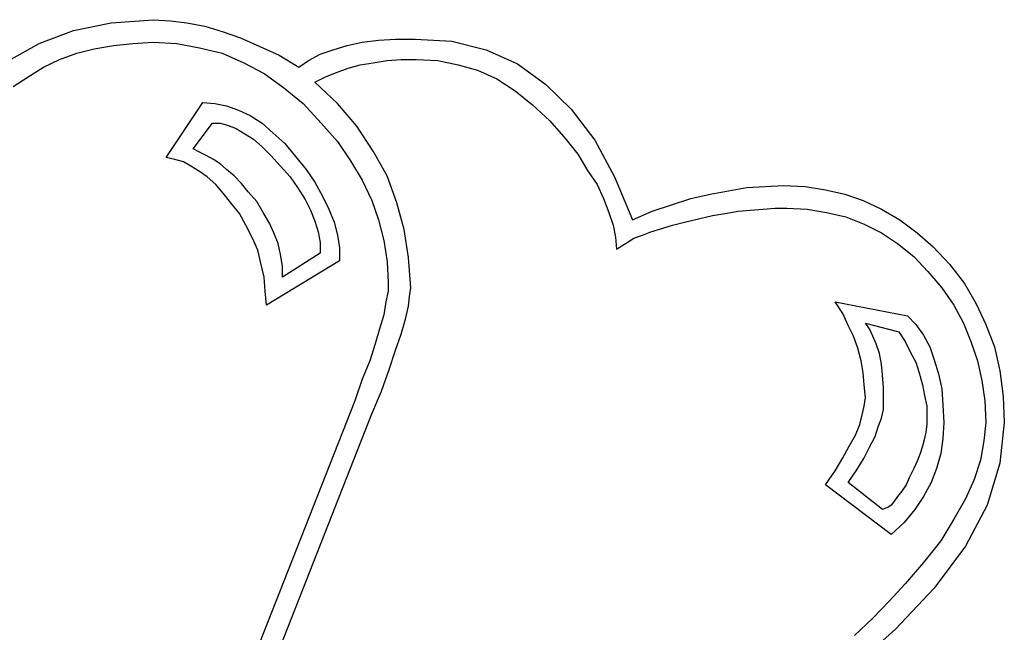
# Model space of a CAD drawing. Extents: x 0.09 to 2.8, y 0.05 to 2.29.
# Tile 3 of 3: x 1.01 to 2.8, y 1.17 to 2.29. Entities that reach past the tile are written whole.
import ezdxf

# ---------------------------------------------------------------- set-up
doc = ezdxf.new("R2010")
doc.units = 0

msp = doc.modelspace()

# ---------------------------------------------------------------- linework, layer by layer
at = {"color": 0}
for p, q in [((1.179688, 2.279297, 0.5), (1.255859, 2.285156, 0.5)), ((1.255859, 2.285156, 0.5), (1.287109, 2.283203, 0.5)), ((1.111328, 2.265625, 0.5), (1.179688, 2.279297, 0.5)), ((1.287109, 2.283203, 0.5), (1.316406, 2.279297, 0.5)), ((1.316406, 2.279297, 0.5), (1.349609, 2.273438, 0.5)), ((1.349609, 2.273438, 0.5), (1.380859, 2.263672, 0.5)), ((1.048828, 2.242188, 0.5), (1.111328, 2.265625, 0.5)), ((1.380859, 2.263672, 0.5), (1.414063, 2.251953, 0.5)), ((1.414063, 2.251953, 0.5), (1.449219, 2.236328, 0.5)), ((1.664063, 2.248047, 0.5), (1.695313, 2.25, 0.5)), ((1.695313, 2.25, 0.5), (1.730469, 2.25, 0.5)), ((1.730469, 2.25, 0.5), (1.796875, 2.246094, 0.5)), ((0.994141, 2.210938, 0.5), (1.048828, 2.242188, 0.5)), ((1.117188, 2.224609, 0.5), (1.148438, 2.232422, 0.5)), ((1.148438, 2.232422, 0.5), (1.183594, 2.238281, 0.5)), ((1.183594, 2.238281, 0.5), (1.21875, 2.242188, 0.5)), ((1.21875, 2.242188, 0.5), (1.255859, 2.244141, 0.5)), ((1.255859, 2.244141, 0.5), (1.298828, 2.242188, 0.5)), ((1.298828, 2.242188, 0.5), (1.339844, 2.234375, 0.5)), ((1.339844, 2.234375, 0.5), (1.380859, 2.224609, 0.5)), ((1.449219, 2.236328, 0.5), (1.484375, 2.220703, 0.5)), ((1.582031, 2.230469, 0.5), (1.607422, 2.238281, 0.5)), ((1.607422, 2.238281, 0.5), (1.634766, 2.244141, 0.5)), ((1.634766, 2.244141, 0.5), (1.664063, 2.248047, 0.5)), ((1.796875, 2.246094, 0.5), (1.859375, 2.230469, 0.5)), ((1.085938, 2.212891, 0.5), (1.117188, 2.224609, 0.5)), ((1.380859, 2.224609, 0.5), (1.419922, 2.207031, 0.5)), ((1.484375, 2.220703, 0.5), (1.519531, 2.199219, 0.5)), ((1.537109, 2.210938, 0.5), (1.558594, 2.222656, 0.5)), ((1.558594, 2.222656, 0.5), (1.582031, 2.230469, 0.5)), ((1.859375, 2.230469, 0.5), (1.916016, 2.205078, 0.5)), ((1.029297, 2.181641, 0.5), (1.056641, 2.199219, 0.5)), ((1.056641, 2.199219, 0.5), (1.085938, 2.212891, 0.5)), ((1.419922, 2.207031, 0.5), (1.457031, 2.1875, 0.5)), ((1.519531, 2.199219, 0.5), (1.537109, 2.210938, 0.5)), ((1.587891, 2.189453, 0.5), (1.609375, 2.197266, 0.5)), ((1.609375, 2.197266, 0.5), (1.630859, 2.203125, 0.5)), ((1.630859, 2.203125, 0.5), (1.654297, 2.207031, 0.5)), ((1.654297, 2.207031, 0.5), (1.679688, 2.210938, 0.5)), ((1.679688, 2.210938, 0.5), (1.705078, 2.212891, 0.5)), ((1.705078, 2.212891, 0.5), (1.732422, 2.212891, 0.5)), ((1.732422, 2.212891, 0.5), (1.771484, 2.210938, 0.5)), ((1.771484, 2.210938, 0.5), (1.808594, 2.203125, 0.5)), ((1.808594, 2.203125, 0.5), (1.84375, 2.193359, 0.5)), ((1.916016, 2.205078, 0.5), (1.966797, 2.167969, 0.5)), ((1.001953, 2.164063, 0.5), (1.029297, 2.181641, 0.5)), ((1.457031, 2.1875, 0.5), (1.492188, 2.162109, 0.5)), ((1.548828, 2.171875, 0.5), (1.568359, 2.181641, 0.5)), ((1.568359, 2.181641, 0.5), (1.587891, 2.189453, 0.5)), ((1.84375, 2.193359, 0.5), (1.878906, 2.177734, 0.5)), ((1.492188, 2.162109, 0.5), (1.527344, 2.132813, 0.5)), ((1.589844, 2.132813, 0.5), (1.548828, 2.171875, 0.5)), ((1.878906, 2.177734, 0.5), (1.912109, 2.15625, 0.5)), ((1.966797, 2.167969, 0.5), (2.013672, 2.123047, 0.5)), ((1.912109, 2.15625, 0.5), (1.943359, 2.130859, 0.5)), ((1.279297, 2.035156, 0.5), (1.345703, 2.134766, 0.5)), ((1.345703, 2.134766, 0.5), (1.367188, 2.132813, 0.5)), ((1.367188, 2.132813, 0.5), (1.388672, 2.128906, 0.5)), ((1.388672, 2.128906, 0.5), (1.410156, 2.121094, 0.5)), ((1.527344, 2.132813, 0.5), (1.560547, 2.097656, 0.5)), ((1.625, 2.091797, 0.5), (1.589844, 2.132813, 0.5)), ((1.943359, 2.130859, 0.5), (1.974609, 2.101563, 0.5)), ((1.410156, 2.121094, 0.5), (1.431641, 2.111328, 0.5)), ((1.431641, 2.111328, 0.5), (1.453125, 2.097656, 0.5)), ((2.013672, 2.123047, 0.5), (2.056641, 2.066406, 0.5)), ((1.328125, 2.050781, 0.5), (1.363281, 2.097656, 0.5)), ((1.363281, 2.097656, 0.5), (1.376953, 2.097656, 0.5)), ((1.376953, 2.097656, 0.5), (1.390625, 2.09375, 0.5)), ((1.390625, 2.09375, 0.5), (1.40625, 2.087891, 0.5)), ((1.453125, 2.097656, 0.5), (1.472656, 2.080078, 0.5)), ((1.560547, 2.097656, 0.5), (1.589844, 2.064453, 0.5)), ((1.654297, 2.046875, 0.5), (1.625, 2.091797, 0.5)), ((1.974609, 2.101563, 0.5), (2.003906, 2.068359, 0.5)), ((1.40625, 2.087891, 0.5), (1.421875, 2.078125, 0.5)), ((1.421875, 2.078125, 0.5), (1.4375, 2.068359, 0.5)), ((1.472656, 2.080078, 0.5), (1.494141, 2.060547, 0.5)), ((1.4375, 2.068359, 0.5), (1.453125, 2.054688, 0.5)), ((1.453125, 2.054688, 0.5), (1.46875, 2.039063, 0.5)), ((1.494141, 2.060547, 0.5), (1.513672, 2.037109, 0.5)), ((1.589844, 2.064453, 0.5), (1.613281, 2.029297, 0.5)), ((2.003906, 2.068359, 0.5), (2.025391, 2.041016, 0.5)), ((2.056641, 2.066406, 0.5), (2.091797, 2, 0.5)), ((1.294922, 2.03125, 0.5), (1.279297, 2.035156, 0.5)), ((1.339844, 2.044922, 0.5), (1.328125, 2.050781, 0.5)), ((1.351563, 2.039063, 0.5), (1.339844, 2.044922, 0.5)), ((1.365234, 2.03125, 0.5), (1.351563, 2.039063, 0.5)), ((1.46875, 2.039063, 0.5), (1.486328, 2.019531, 0.5)), ((1.513672, 2.037109, 0.5), (1.533203, 2.013672, 0.5)), ((1.679688, 2.001953, 0.5), (1.654297, 2.046875, 0.5)), ((2.025391, 2.041016, 0.5), (2.042969, 2.011719, 0.5)), ((1.310547, 2.027344, 0.5), (1.294922, 2.03125, 0.5)), ((1.324219, 2.019531, 0.5), (1.310547, 2.027344, 0.5)), ((1.339844, 2.009766, 0.5), (1.324219, 2.019531, 0.5)), ((1.376953, 2.023438, 0.5), (1.365234, 2.03125, 0.5)), ((1.388672, 2.013672, 0.5), (1.376953, 2.023438, 0.5)), ((1.486328, 2.019531, 0.5), (1.503906, 2, 0.5)), ((1.613281, 2.029297, 0.5), (1.634766, 1.994141, 0.5)), ((1.353516, 2, 0.5), (1.339844, 2.009766, 0.5)), ((1.369141, 1.986328, 0.5), (1.353516, 2, 0.5)), ((1.402344, 2.001953, 0.5), (1.388672, 2.013672, 0.5)), ((1.416016, 1.988281, 0.5), (1.402344, 2.001953, 0.5)), ((1.503906, 2, 0.5), (1.517578, 1.980469, 0.5)), ((1.533203, 2.013672, 0.5), (1.548828, 1.990234, 0.5)), ((1.697266, 1.953125, 0.5), (1.679688, 2.001953, 0.5)), ((2.042969, 2.011719, 0.5), (2.060547, 1.986328, 0.5)), ((2.091797, 2, 0.5), (2.125, 1.921875, 0.5)), ((1.382813, 1.970703, 0.5), (1.369141, 1.986328, 0.5)), ((1.427734, 1.972656, 0.5), (1.416016, 1.988281, 0.5)), ((1.548828, 1.990234, 0.5), (1.5625, 1.964844, 0.5)), ((1.634766, 1.994141, 0.5), (1.652344, 1.957031, 0.5)), ((2.060547, 1.986328, 0.5), (2.072266, 1.960938, 0.5)), ((2.332031, 1.980469, 0.5), (2.365234, 1.982422, 0.5)), ((2.365234, 1.982422, 0.5), (2.398438, 1.984375, 0.5)), ((2.398438, 1.984375, 0.5), (2.4375, 1.982422, 0.5)), ((2.4375, 1.982422, 0.5), (2.474609, 1.976563, 0.5)), ((1.396484, 1.953125, 0.5), (1.382813, 1.970703, 0.5)), ((1.443359, 1.955078, 0.5), (1.427734, 1.972656, 0.5)), ((1.517578, 1.980469, 0.5), (1.53125, 1.958984, 0.5)), ((1.5625, 1.964844, 0.5), (1.574219, 1.941406, 0.5)), ((2.230469, 1.960938, 0.5), (2.265625, 1.96875, 0.5)), ((2.265625, 1.96875, 0.5), (2.298828, 1.974609, 0.5)), ((2.298828, 1.974609, 0.5), (2.332031, 1.980469, 0.5)), ((2.474609, 1.976563, 0.5), (2.509766, 1.96875, 0.5)), ((2.509766, 1.96875, 0.5), (2.542969, 1.957031, 0.5)), ((1.412109, 1.933594, 0.5), (1.396484, 1.953125, 0.5)), ((1.455078, 1.935547, 0.5), (1.443359, 1.955078, 0.5)), ((1.53125, 1.958984, 0.5), (1.541016, 1.939453, 0.5)), ((1.652344, 1.957031, 0.5), (1.664063, 1.921875, 0.5)), ((1.710938, 1.904297, 0.5), (1.697266, 1.953125, 0.5)), ((2.072266, 1.960938, 0.5), (2.082031, 1.935547, 0.5)), ((2.160156, 1.9375, 0.5), (2.195313, 1.949219, 0.5)), ((2.195313, 1.949219, 0.5), (2.230469, 1.960938, 0.5)), ((2.542969, 1.957031, 0.5), (2.576172, 1.941406, 0.5)), ((1.423828, 1.912109, 0.5), (1.412109, 1.933594, 0.5)), ((1.466797, 1.916016, 0.5), (1.455078, 1.935547, 0.5)), ((1.541016, 1.939453, 0.5), (1.548828, 1.919922, 0.5)), ((1.574219, 1.941406, 0.5), (1.583984, 1.917969, 0.5)), ((2.082031, 1.935547, 0.5), (2.089844, 1.912109, 0.5)), ((2.125, 1.921875, 0.5), (2.160156, 1.9375, 0.5)), ((2.244141, 1.923828, 0.5), (2.269531, 1.929688, 0.5)), ((2.269531, 1.929688, 0.5), (2.292969, 1.933594, 0.5)), ((2.292969, 1.933594, 0.5), (2.316406, 1.9375, 0.5)), ((2.316406, 1.9375, 0.5), (2.337891, 1.939453, 0.5)), ((2.337891, 1.939453, 0.5), (2.361328, 1.941406, 0.5)), ((2.361328, 1.941406, 0.5), (2.382813, 1.943359, 0.5)), ((2.382813, 1.943359, 0.5), (2.404297, 1.943359, 0.5)), ((2.404297, 1.943359, 0.5), (2.441406, 1.941406, 0.5)), ((2.441406, 1.941406, 0.5), (2.476563, 1.935547, 0.5)), ((2.476563, 1.935547, 0.5), (2.511719, 1.927734, 0.5)), ((2.576172, 1.941406, 0.5), (2.609375, 1.921875, 0.5)), ((1.435547, 1.888672, 0.5), (1.423828, 1.912109, 0.5)), ((1.474609, 1.898438, 0.5), (1.466797, 1.916016, 0.5)), ((1.548828, 1.919922, 0.5), (1.554688, 1.900391, 0.5)), ((1.583984, 1.917969, 0.5), (1.589844, 1.894531, 0.5)), ((1.664063, 1.921875, 0.5), (1.673828, 1.884766, 0.5)), ((2.089844, 1.912109, 0.5), (2.09375, 1.890625, 0.5)), ((2.177734, 1.90625, 0.5), (2.197266, 1.912109, 0.5)), ((2.197266, 1.912109, 0.5), (2.21875, 1.917969, 0.5)), ((2.21875, 1.917969, 0.5), (2.244141, 1.923828, 0.5)), ((2.511719, 1.927734, 0.5), (2.544922, 1.914063, 0.5)), ((2.544922, 1.914063, 0.5), (2.576172, 1.898438, 0.5)), ((2.609375, 1.921875, 0.5), (2.640625, 1.898438, 0.5)), ((1.482422, 1.878906, 0.5), (1.474609, 1.898438, 0.5)), ((1.554688, 1.900391, 0.5), (1.558594, 1.880859, 0.5)), ((1.589844, 1.894531, 0.5), (1.59375, 1.871094, 0.5)), ((1.71875, 1.853516, 0.5), (1.710938, 1.904297, 0.5)), ((2.126953, 1.888672, 0.5), (2.142578, 1.894531, 0.5)), ((2.142578, 1.894531, 0.5), (2.158203, 1.900391, 0.5)), ((2.158203, 1.900391, 0.5), (2.177734, 1.90625, 0.5)), ((2.576172, 1.898438, 0.5), (2.605469, 1.878906, 0.5)), ((2.640625, 1.898438, 0.5), (2.669922, 1.873047, 0.5)), ((1.445313, 1.867188, 0.5), (1.435547, 1.888672, 0.5)), ((1.486328, 1.859375, 0.5), (1.482422, 1.878906, 0.5)), ((1.558594, 1.880859, 0.5), (1.558594, 1.861328, 0.5)), ((1.673828, 1.884766, 0.5), (1.679688, 1.845703, 0.5)), ((2.09375, 1.890625, 0.5), (2.095703, 1.869141, 0.5)), ((2.095703, 1.869141, 0.5), (2.105469, 1.875, 0.5)), ((2.105469, 1.875, 0.5), (2.115234, 1.880859, 0.5)), ((2.115234, 1.880859, 0.5), (2.126953, 1.888672, 0.5)), ((2.605469, 1.878906, 0.5), (2.634766, 1.855469, 0.5)), ((1.451172, 1.84375, 0.5), (1.445313, 1.867188, 0.5)), ((1.490234, 1.837891, 0.5), (1.486328, 1.859375, 0.5)), ((1.558594, 1.861328, 0.5), (1.490234, 1.818359, 0.5)), ((1.59375, 1.871094, 0.5), (1.59375, 1.847656, 0.5)), ((2.669922, 1.873047, 0.5), (2.699219, 1.841797, 0.5)), ((1.457031, 1.818359, 0.5), (1.451172, 1.84375, 0.5)), ((1.59375, 1.847656, 0.5), (1.460938, 1.767578, 0.5)), ((1.679688, 1.845703, 0.5), (1.681641, 1.808594, 0.5)), ((1.722656, 1.798828, 0.5), (1.71875, 1.853516, 0.5)), ((2.634766, 1.855469, 0.5), (2.660156, 1.828125, 0.5)), ((2.699219, 1.841797, 0.5), (2.726563, 1.806641, 0.5)), ((1.490234, 1.818359, 0.5), (1.490234, 1.837891, 0.5)), ((2.660156, 1.828125, 0.5), (2.685547, 1.798828, 0.5)), ((1.458984, 1.792969, 0.5), (1.457031, 1.818359, 0.5)), ((1.681641, 1.808594, 0.5), (1.681641, 1.792969, 0.5)), ((2.726563, 1.806641, 0.5), (2.748047, 1.769531, 0.5)), ((1.460938, 1.767578, 0.5), (1.458984, 1.792969, 0.5)), ((1.681641, 1.792969, 0.5), (1.677734, 1.773438, 0.5)), ((1.720703, 1.783203, 0.5), (1.722656, 1.798828, 0.5)), ((2.685547, 1.798828, 0.5), (2.707031, 1.767578, 0.5)), ((1.677734, 1.773438, 0.5), (1.673828, 1.75, 0.5)), ((1.71875, 1.765625, 0.5), (1.720703, 1.783203, 0.5)), ((2.505859, 1.751953, 0.5), (2.492188, 1.773438, 0.5)), ((2.492188, 1.773438, 0.5), (2.623047, 1.748047, 0.5)), ((2.707031, 1.767578, 0.5), (2.724609, 1.734375, 0.5)), ((2.748047, 1.769531, 0.5), (2.765625, 1.732422, 0.5)), ((1.673828, 1.75, 0.5), (1.666016, 1.724609, 0.5)), ((1.712891, 1.742188, 0.5), (1.71875, 1.765625, 0.5)), ((2.515625, 1.730469, 0.5), (2.505859, 1.751953, 0.5)), ((1.705078, 1.714844, 0.5), (1.712891, 1.742188, 0.5)), ((2.554688, 1.724609, 0.5), (2.546875, 1.734375, 0.5)), ((2.546875, 1.734375, 0.5), (2.607422, 1.71875, 0.5)), ((2.623047, 1.748047, 0.5), (2.638672, 1.732422, 0.5)), ((2.638672, 1.732422, 0.5), (2.652344, 1.712891, 0.5)), ((2.724609, 1.734375, 0.5), (2.738281, 1.701172, 0.5)), ((2.765625, 1.732422, 0.5), (2.78125, 1.691406, 0.5)), ((1.666016, 1.724609, 0.5), (1.658203, 1.697266, 0.5)), ((1.695313, 1.685547, 0.5), (1.705078, 1.714844, 0.5)), ((2.525391, 1.710938, 0.5), (2.515625, 1.730469, 0.5)), ((2.560547, 1.710938, 0.5), (2.554688, 1.724609, 0.5)), ((2.607422, 1.71875, 0.5), (2.619141, 1.701172, 0.5)), ((1.658203, 1.697266, 0.5), (1.648438, 1.666016, 0.5)), ((2.533203, 1.689453, 0.5), (2.525391, 1.710938, 0.5)), ((2.566406, 1.697266, 0.5), (2.560547, 1.710938, 0.5)), ((2.572266, 1.679688, 0.5), (2.566406, 1.697266, 0.5)), ((2.619141, 1.701172, 0.5), (2.628906, 1.681641, 0.5)), ((2.652344, 1.712891, 0.5), (2.664063, 1.691406, 0.5)), ((2.738281, 1.701172, 0.5), (2.75, 1.666016, 0.5)), ((1.683594, 1.650391, 0.5), (1.695313, 1.685547, 0.5)), ((2.539063, 1.666016, 0.5), (2.533203, 1.689453, 0.5)), ((2.576172, 1.660156, 0.5), (2.572266, 1.679688, 0.5)), ((2.628906, 1.681641, 0.5), (2.638672, 1.664063, 0.5)), ((2.664063, 1.691406, 0.5), (2.671875, 1.667969, 0.5)), ((2.78125, 1.691406, 0.5), (2.791016, 1.648438, 0.5)), ((1.648438, 1.666016, 0.5), (1.634766, 1.632813, 0.5)), ((2.542969, 1.644531, 0.5), (2.539063, 1.666016, 0.5)), ((2.638672, 1.664063, 0.5), (2.644531, 1.644531, 0.5)), ((2.671875, 1.667969, 0.5), (2.679688, 1.642578, 0.5)), ((2.75, 1.666016, 0.5), (2.757813, 1.630859, 0.5)), ((1.669922, 1.611328, 0.5), (1.683594, 1.650391, 0.5)), ((2.544922, 1.623047, 0.5), (2.542969, 1.644531, 0.5)), ((2.578125, 1.640625, 0.5), (2.576172, 1.660156, 0.5)), ((2.644531, 1.644531, 0.5), (2.650391, 1.623047, 0.5)), ((2.679688, 1.642578, 0.5), (2.685547, 1.615234, 0.5)), ((2.791016, 1.648438, 0.5), (2.796875, 1.601563, 0.5)), ((1.634766, 1.632813, 0.5), (1.621094, 1.59375, 0.5)), ((2.580078, 1.617188, 0.5), (2.578125, 1.640625, 0.5)), ((2.757813, 1.630859, 0.5), (2.763672, 1.59375, 0.5)), ((1.652344, 1.570313, 0.5), (1.669922, 1.611328, 0.5)), ((2.546875, 1.599609, 0.5), (2.544922, 1.623047, 0.5)), ((2.580078, 1.591797, 0.5), (2.580078, 1.617188, 0.5)), ((2.650391, 1.623047, 0.5), (2.654297, 1.603516, 0.5)), ((2.685547, 1.615234, 0.5), (2.6875, 1.585938, 0.5)), ((1.621094, 1.59375, 0.5), (1.378906, 0.978516, 0.5)), ((2.544922, 1.583984, 0.5), (2.546875, 1.599609, 0.5)), ((2.580078, 1.578125, 0.5), (2.580078, 1.591797, 0.5)), ((2.654297, 1.603516, 0.5), (2.658203, 1.583984, 0.5)), ((2.763672, 1.59375, 0.5), (2.765625, 1.554688, 0.5)), ((2.796875, 1.601563, 0.5), (2.798828, 1.554688, 0.5)), ((2.541016, 1.568359, 0.5), (2.544922, 1.583984, 0.5)), ((2.576172, 1.5625, 0.5), (2.580078, 1.578125, 0.5)), ((2.658203, 1.583984, 0.5), (2.658203, 1.5625, 0.5)), ((2.6875, 1.585938, 0.5), (2.689453, 1.554688, 0.5)), ((1.441406, 1.033203, 0.5), (1.652344, 1.570313, 0.5)), ((2.537109, 1.550781, 0.5), (2.541016, 1.568359, 0.5)), ((2.570313, 1.546875, 0.5), (2.576172, 1.5625, 0.5)), ((2.658203, 1.5625, 0.5), (2.658203, 1.550781, 0.5)), ((2.689453, 1.554688, 0.5), (2.6875, 1.525391, 0.5)), ((2.765625, 1.554688, 0.5), (2.761719, 1.521484, 0.5)), ((2.798828, 1.554688, 0.5), (2.791016, 1.480469, 0.5)), ((2.529297, 1.53125, 0.5), (2.537109, 1.550781, 0.5)), ((2.564453, 1.529297, 0.5), (2.570313, 1.546875, 0.5)), ((2.65625, 1.537109, 0.5), (2.654297, 1.525391, 0.5)), ((2.658203, 1.550781, 0.5), (2.65625, 1.537109, 0.5)), ((2.517578, 1.511719, 0.5), (2.529297, 1.53125, 0.5)), ((2.554688, 1.509766, 0.5), (2.564453, 1.529297, 0.5)), ((2.654297, 1.525391, 0.5), (2.650391, 1.511719, 0.5)), ((2.6875, 1.525391, 0.5), (2.683594, 1.498047, 0.5)), ((2.761719, 1.521484, 0.5), (2.755859, 1.486328, 0.5)), ((2.505859, 1.490234, 0.5), (2.517578, 1.511719, 0.5)), ((2.544922, 1.490234, 0.5), (2.554688, 1.509766, 0.5)), ((2.650391, 1.511719, 0.5), (2.646484, 1.498047, 0.5)), ((2.492188, 1.466797, 0.5), (2.505859, 1.490234, 0.5)), ((2.53125, 1.46875, 0.5), (2.544922, 1.490234, 0.5)), ((2.640625, 1.484375, 0.5), (2.634766, 1.470703, 0.5)), ((2.646484, 1.498047, 0.5), (2.640625, 1.484375, 0.5)), ((2.683594, 1.498047, 0.5), (2.675781, 1.470703, 0.5)), ((2.755859, 1.486328, 0.5), (2.744141, 1.451172, 0.5)), ((2.474609, 1.441406, 0.5), (2.492188, 1.466797, 0.5)), ((2.515625, 1.445313, 0.5), (2.53125, 1.46875, 0.5)), ((2.634766, 1.470703, 0.5), (2.626953, 1.455078, 0.5)), ((2.675781, 1.470703, 0.5), (2.666016, 1.445313, 0.5)), ((2.791016, 1.480469, 0.5), (2.767578, 1.404297, 0.5)), ((2.626953, 1.455078, 0.5), (2.621094, 1.441406, 0.5)), ((2.744141, 1.451172, 0.5), (2.728516, 1.416016, 0.5)), ((2.59375, 1.351563, 0.5), (2.474609, 1.441406, 0.5)), ((2.578125, 1.396484, 0.5), (2.515625, 1.445313, 0.5)), ((2.613281, 1.429688, 0.5), (2.605469, 1.419922, 0.5)), ((2.621094, 1.441406, 0.5), (2.613281, 1.429688, 0.5)), ((2.666016, 1.445313, 0.5), (2.652344, 1.419922, 0.5)), ((2.599609, 1.412109, 0.5), (2.59375, 1.404297, 0.5)), ((2.605469, 1.419922, 0.5), (2.599609, 1.412109, 0.5)), ((2.652344, 1.419922, 0.5), (2.636719, 1.396484, 0.5)), ((2.728516, 1.416016, 0.5), (2.707031, 1.378906, 0.5)), ((2.582031, 1.398438, 0.5), (2.578125, 1.396484, 0.5)), ((2.587891, 1.400391, 0.5), (2.582031, 1.398438, 0.5)), ((2.59375, 1.404297, 0.5), (2.587891, 1.400391, 0.5)), ((2.636719, 1.396484, 0.5), (2.617188, 1.373047, 0.5)), ((2.767578, 1.404297, 0.5), (2.728516, 1.330078, 0.5)), ((2.707031, 1.378906, 0.5), (2.683594, 1.339844, 0.5)), ((2.617188, 1.373047, 0.5), (2.59375, 1.351563, 0.5)), ((2.683594, 1.339844, 0.5), (2.652344, 1.300781, 0.5)), ((2.728516, 1.330078, 0.5), (2.671875, 1.253906, 0.5)), ((2.652344, 1.300781, 0.5), (2.619141, 1.261719, 0.5)), ((2.619141, 1.261719, 0.5), (2.589844, 1.230469, 0.5)), ((2.671875, 1.253906, 0.5), (2.601563, 1.179688, 0.5)), ((2.589844, 1.230469, 0.5), (2.560547, 1.199219, 0.5)), ((2.560547, 1.199219, 0.5), (2.527344, 1.167969, 0.5)), ((2.601563, 1.179688, 0.5), (2.513672, 1.101563, 0.5))]:
    msp.add_line(p, q, dxfattribs=at)

doc.saveas('drawing.dxf')
